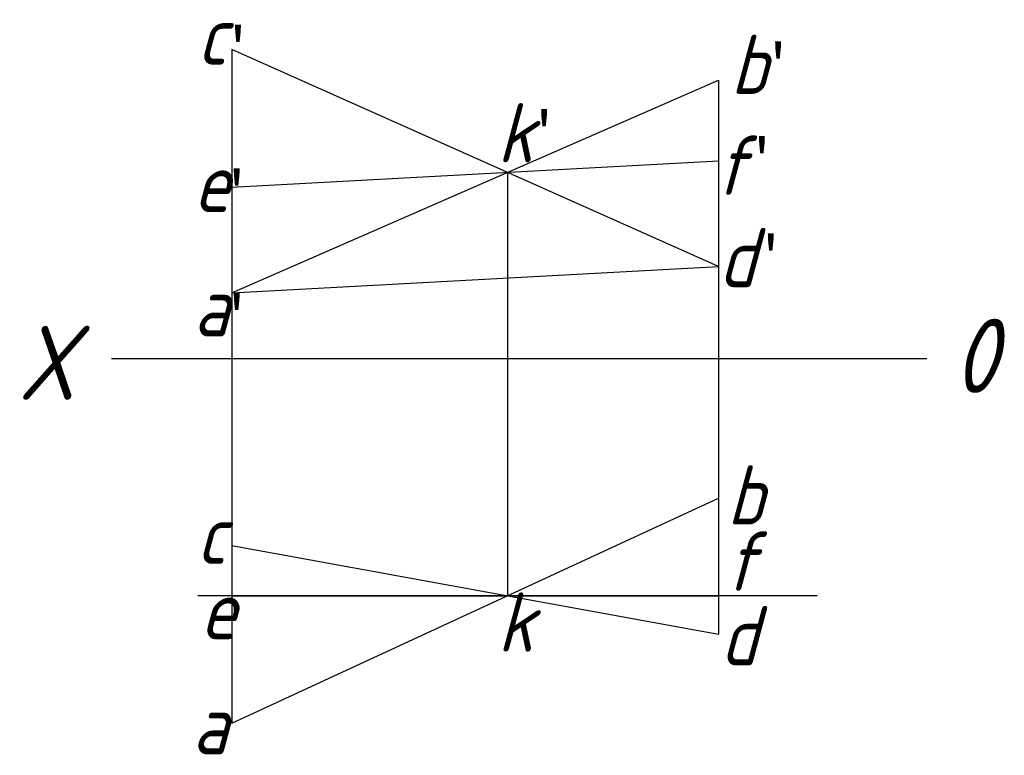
# Model space of a CAD drawing. Header units: millimetres. Extents: x 1633.6 to 1700, y 2510.2 to 2559.9.
import ezdxf

# ---------------------------------------------------------------- set-up
doc = ezdxf.new("R2010")
doc.units = ezdxf.units.MM
doc.layers.add('ST文字', color=7, linetype='Continuous')
doc.layers.add('ST细实线', color=7, linetype='Continuous')
doc.layers.add('粗实线', color=7, linetype='Continuous', lineweight=30)
doc.styles.get("Standard").update_dxf_attribs({"font": 'gbeitc.shx'})

msp = doc.modelspace()

# ---------------------------------------------------------------- linework, layer by layer
at = {"layer": 'ST细实线'}
for p, q in [((1647.88, 2557.866), (1647.88, 2512.376)), ((1680.733, 2555.784), (1680.733, 2518.392)), ((1647.88, 2548.559), (1680.733, 2550.333)), ((1666.491, 2549.564), (1666.491, 2520.986)), ((1647.88, 2541.436), (1680.733, 2543.211)), ((1639.771, 2536.997), (1655.988, 2536.997)), ((1655.988, 2536.997), (1694.793, 2536.997)), ((1687.391, 2520.986), (1645.591, 2520.986)), ((1662.445, 2519.114), (1662.445, 2519.114))]:
    msp.add_line(p, q, dxfattribs=at)
at = {"layer": 'ST细实线', "color": 5, "lineweight": 30}
for p, q in [((1647.88, 2548.559), (1680.733, 2550.333)), ((1647.88, 2520.986), (1680.733, 2520.986))]:
    msp.add_line(p, q, dxfattribs=at)
at = {"layer": '粗实线'}
for p, q in [((1680.733, 2543.211), (1647.88, 2557.866)), ((1647.88, 2541.436), (1680.733, 2555.784)), ((1647.88, 2512.376), (1680.733, 2527.575)), ((1647.88, 2524.376), (1680.733, 2518.392))]:
    msp.add_line(p, q, dxfattribs=at)

# ---------------------------------------------------------------- texts
at = {"layer": 'ST文字'}
for s, height, p in [('c', 4, (1645.531, 2556.831)), ('b', 4, (1681.546, 2554.851)), ('k', 4, (1665.8, 2550.242)), ('f', 4, (1680.489, 2548.039)), ('e', 4, (1645.283, 2546.887)), ('d', 4, (1680.733, 2541.807)), ('a', 4, (1645.283, 2538.49)), ('X', 5, (1633.454, 2534.214)), ('b', 4, (1681.307, 2525.783)), ('c', 4, (1645.487, 2523.132)), ('f', 4, (1681.151, 2521.311)), ('k', 4, (1665.818, 2517.208)), ('e', 4, (1645.728, 2518.044)), ('d', 4, (1680.849, 2516.278)), ('a', 4, (1645.205, 2510.28))]:
    msp.add_text(s, height=height, dxfattribs=at).set_placement(p)
at = {"layer": 'ST文字', "insert": (1696.58, 2539.68), "char_height": 5, "width": 6.3883, "attachment_point": 1}
msp.add_mtext('0', dxfattribs=at)
at = {"layer": 'ST细实线', "char_height": 3, "attachment_point": 1}
for insert in [(1647.283, 2559.384), (1683.741, 2558.267), (1667.948, 2553.689), (1682.647, 2551.875), (1647.197, 2549.683), (1683.247, 2545.306), (1647.197, 2541.286)]:
    msp.add_mtext_dynamic_manual_height_columns("{\\fFangSong_GB2312|b0|i0|c134|p49;'}", width=8.28986, gutter_width=12.5, heights=[0], dxfattribs=dict(at, insert=insert))

doc.saveas('drawing.dxf')
